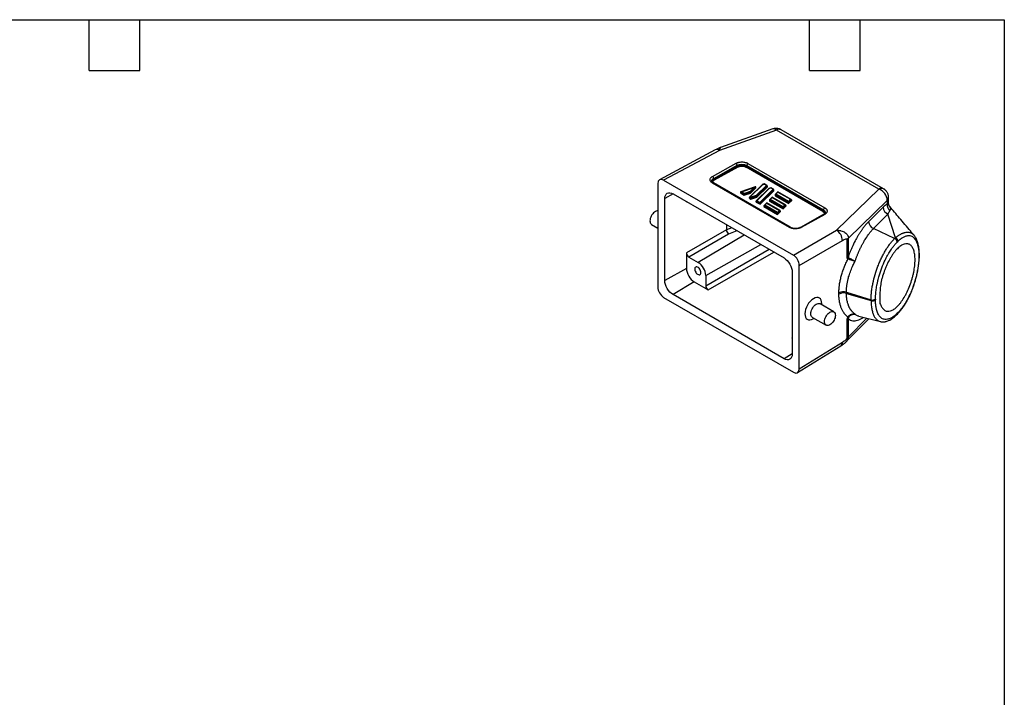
# Model space of a CAD drawing. Header units: millimetres. Extents: x 13 to 546, y 13 to 419.
# Tile 4 of 4: x 251 to 546, y 216 to 419. Entities that reach past the tile are written whole.
import ezdxf

# ---------------------------------------------------------------- set-up
doc = ezdxf.new("R2010")
doc.units = ezdxf.units.MM
doc.header["$LTSCALE"] = 2
doc.linetypes.add('SLD-Solid', pattern=[0])
doc.layers.add('TEXT', color=140, linetype='SLD-Solid', lineweight=25)

msp = doc.modelspace()

# ---------------------------------------------------------------- linework, layer by layer
for p, q in [((477.768868, 385.970307), (460.684886, 379.914304)), ((476.729506, 386.327284), (460.986498, 380.746635)), ((508.463069, 368.250922), (477.768868, 385.970307)), ((509.925925, 368.378447), (479.231724, 386.097832)), ((459.470137, 380.057357), (442.760274, 371.072972)), ((460.684886, 379.914304), (443.988012, 370.936902)), ((458.64875, 372.115873), (465.702944, 376.043547)), ((458.996079, 371.507157), (466.050273, 375.434831)), ((459.004899, 371.21541), (466.050273, 375.138173)), ((466.189205, 374.894687), (459.143831, 370.971923)), ((466.050273, 375.138173), (466.050273, 375.434831)), ((491.755322, 361.578902), (468.734402, 374.868596)), ((468.87827, 375.398594), (491.907703, 362.103985)), ((468.87827, 375.398594), (468.87827, 375.112082)), ((468.87827, 375.112082), (491.89919, 361.822388)), ((469.237939, 376.00731), (492.267373, 362.712701)), ((442.220514, 369.916216), (442.220514, 338.887043)), ((443.988012, 370.936902), (482.879423, 348.485368)), ((458.412851, 370.699428), (458.409479, 370.719023)), ((481.683557, 356.812468), (458.647673, 370.110801)), ((481.927367, 356.833722), (458.891482, 370.132055)), ((458.996079, 371.507157), (459.004899, 371.21541)), ((471.445454, 368.939146), (467.106007, 367.492821)), ((473.491844, 369.613531), (469.770366, 365.892456)), ((469.974428, 365.976977), (473.611381, 369.613536)), ((471.646318, 368.928596), (470.046318, 367.328769)), ((471.646318, 368.633847), (471.646318, 368.928596)), ((474.786939, 369.403475), (471.764842, 366.381706)), ((475.036877, 369.259163), (471.911252, 366.133877)), ((471.911252, 365.885248), (475.036877, 368.924472)), ((474.146776, 369.839489), (473.518792, 369.630184)), ((473.611381, 369.613536), (474.125968, 369.785046)), ((474.786939, 369.403475), (474.125968, 369.785046)), ((474.963657, 369.369083), (474.149233, 369.839241)), ((475.036877, 369.259163), (475.036877, 368.924472)), ((446.844276, 366.83802), (444.342158, 365.443138)), ((446.800952, 366.863031), (480.070219, 347.657091)), ((466.986269, 367.375415), (468.15755, 366.699248)), ((466.986269, 367.375415), (466.986269, 367.154746)), ((466.986269, 367.154746), (468.15755, 366.47858)), ((467.311994, 367.513967), (471.099908, 368.776468)), ((468.190455, 367.006843), (467.311994, 367.513967)), ((470.046318, 367.328769), (468.15755, 366.699248)), ((468.15755, 366.47858), (470.046318, 367.078075)), ((468.15755, 366.699248), (468.15755, 366.47858)), ((469.899908, 367.576598), (468.190455, 367.006843)), ((471.099908, 368.776468), (469.899908, 367.576598)), ((470.185293, 365.855247), (469.974428, 365.976977)), ((470.046318, 367.078075), (471.646318, 368.633847)), ((470.046318, 367.328769), (470.046318, 367.078075)), ((471.911252, 366.133877), (470.152388, 365.547653)), ((471.764842, 366.381706), (470.185293, 365.855247)), ((475.486683, 368.461935), (471.765204, 364.74086)), ((471.911252, 366.133877), (471.911252, 365.885248)), ((471.969267, 364.825381), (475.60622, 368.46194)), ((476.781777, 368.251879), (472.847728, 364.318256)), ((477.031715, 368.107567), (472.89061, 363.966911)), ((472.89061, 363.746242), (477.031715, 367.772876)), ((476.141615, 368.687894), (475.513631, 368.478588)), ((475.60622, 368.46194), (476.120806, 368.63345)), ((476.781777, 368.251879), (476.120806, 368.63345)), ((476.958496, 368.217488), (476.144071, 368.687645)), ((477.031715, 367.772876), (477.031715, 368.107567)), ((477.374775, 366.603269), (481.437657, 364.257817)), ((477.374775, 366.603269), (477.374775, 366.291383)), ((477.374775, 366.291383), (481.437657, 363.945931)), ((478.210867, 367.491183), (477.420651, 366.701052)), ((478.245879, 367.406672), (477.624713, 366.785573)), ((481.394775, 364.609163), (477.624713, 366.785573)), ((482.192659, 365.19587), (478.215559, 367.491801)), ((478.245879, 367.406672), (482.015941, 365.230261)), ((495.816003, 355.953454), (508.463069, 368.250922)), ((444.342158, 340.910523), (444.342158, 365.443138)), ((450.817202, 364.544499), (450.817202, 364.415527)), ((450.817202, 364.415527), (450.932876, 364.477722)), ((469.724491, 365.794673), (470.152388, 365.547653)), ((469.724491, 365.574004), (469.724491, 365.794673)), ((469.724491, 365.574004), (470.152388, 365.326984)), ((470.152388, 365.326984), (471.911252, 365.885248)), ((470.152388, 365.547653), (470.152388, 365.326984)), ((471.719329, 364.643077), (472.89061, 363.966911)), ((471.719329, 364.422409), (471.719329, 364.643077)), ((471.719329, 364.422409), (472.89061, 363.746242)), ((472.847728, 364.318256), (471.969267, 364.825381)), ((472.89061, 363.966911), (472.89061, 363.746242)), ((474.061892, 363.290745), (478.124774, 360.945293)), ((474.061892, 363.290745), (474.061892, 363.070076)), ((474.061892, 363.070076), (478.124774, 360.724624)), ((474.897984, 364.178658), (474.107767, 363.388527)), ((474.932995, 364.094147), (474.311829, 363.473048)), ((478.081891, 361.296638), (474.311829, 363.473048)), ((478.879775, 361.883345), (474.902675, 364.179276)), ((474.932995, 364.094147), (478.703057, 361.917736)), ((475.718333, 364.947007), (479.781215, 362.601555)), ((475.718333, 364.947007), (475.718333, 364.68073)), ((475.718333, 364.68073), (479.781215, 362.335278)), ((476.554425, 365.834921), (475.764209, 365.04479)), ((476.589437, 365.750409), (475.968271, 365.129311)), ((479.738333, 362.9529), (475.968271, 365.129311)), ((480.536217, 363.539607), (476.559117, 365.835538)), ((476.589437, 365.750409), (480.359499, 363.573999)), ((480.359499, 363.573999), (479.738333, 362.9529)), ((480.609436, 363.429686), (479.781215, 362.601555)), ((479.781215, 362.335278), (480.609436, 363.140604)), ((480.609436, 363.429686), (480.609436, 363.140604)), ((482.015941, 365.230261), (481.394775, 364.609163)), ((482.265878, 365.085949), (481.437657, 364.257817)), ((481.437657, 363.945931), (482.265878, 364.751258)), ((481.437657, 364.257817), (481.437657, 363.945931)), ((482.265878, 365.085949), (482.265878, 364.751258)), ((499.379438, 353.591572), (511.024123, 364.914368)), ((511.024123, 364.914368), (511.024123, 363.821534)), ((511.426047, 363.953726), (511.426047, 365.7803)), ((478.703057, 361.917736), (478.081891, 361.296638)), ((478.952995, 361.773424), (478.124774, 360.945293)), ((478.124774, 360.724624), (478.952995, 361.529951)), ((478.124774, 360.945293), (478.124774, 360.724624)), ((478.952995, 361.773424), (478.952995, 361.529951)), ((479.781215, 362.601555), (479.781215, 362.335278)), ((492.018817, 360.732559), (484.96892, 356.802404)), ((492.268449, 360.707607), (485.218553, 356.777452)), ((491.89919, 361.822388), (491.907703, 362.103985)), ((492.493857, 361.301082), (492.490326, 361.281593)), ((509.749486, 362.842859), (505.414623, 358.508466)), ((511.222938, 360.808833), (506.888075, 356.47444)), ((513.444337, 353.714209), (511.222938, 360.808833)), ((440.356735, 357.721037), (442.220514, 356.618375)), ((462.799439, 357.6273), (462.799439, 356.07479)), ((462.799439, 356.07479), (450.817202, 349.157553)), ((463.435463, 354.809258), (451.524201, 347.932994)), ((468.175994, 354.523482), (454.382751, 346.282789)), ((462.799464, 356.072019), (462.799439, 356.07479)), ((464.411334, 356.696773), (462.799464, 356.072019)), ((465.975535, 355.79378), (463.435463, 354.809258)), ((482.879423, 348.485368), (495.816003, 355.953454)), ((513.208133, 353.477955), (506.888075, 356.47444)), ((456.615154, 342.416152), (473.165903, 351.642868)), ((484.646921, 345.423972), (497.583501, 352.892058)), ((499.012724, 347.921976), (499.012724, 353.310638)), ((499.379438, 348.202911), (499.379438, 353.591572)), ((513.444337, 353.714209), (513.208133, 353.477955)), ((514.219902, 352.643733), (513.983695, 352.407477)), ((450.817202, 349.157553), (450.817202, 344.520232)), ((456.615154, 339.278513), (475.599482, 350.237993)), ((457.322153, 338.053954), (477.013593, 349.421644)), ((451.524201, 347.932994), (454.382751, 346.282789)), ((484.646921, 314.3948), (484.646921, 345.423972)), ((450.817202, 344.520232), (444.342158, 340.910523)), ((456.615154, 342.416152), (456.615154, 339.278513)), ((482.525277, 343.404805), (482.525277, 318.863563)), ((453.164913, 340.453878), (446.800952, 336.651767)), ((453.164913, 340.453878), (457.322153, 338.053954)), ((480.070219, 317.445828), (446.800952, 336.651767)), ((496.52497, 336.816091), (496.52497, 337.204051)), ((498.769038, 337.415032), (506.167082, 335.106649)), ((498.769038, 337.415032), (498.769038, 337.027072)), ((498.769038, 337.027072), (506.167082, 334.888979)), ((443.988012, 335.825647), (482.879423, 313.374113)), ((494.995982, 331.488427), (490.920224, 333.899755)), ((491.399791, 333.61603), (491.399791, 333.946244)), ((506.167082, 334.888979), (506.167082, 335.106649)), ((507.494919, 335.330129), (507.494919, 335.112459)), ((513.824773, 330.596608), (514.060978, 330.832852)), ((513.983695, 331.015075), (514.219902, 331.25132)), ((488.57046, 329.829403), (492.696828, 327.505744)), ((488.815919, 329.417363), (489.055981, 329.555994)), ((498.749229, 322.551348), (505.452684, 329.438651)), ((499.012724, 323.683857), (499.012724, 329.072518)), ((504.851665, 329.5871), (499.379438, 323.964792)), ((499.379438, 323.964792), (499.379438, 329.353453)), ((502.494048, 330.169419), (508.944855, 328.576102)), ((482.525277, 323.80588), (482.409731, 323.734437)), ((482.409731, 323.734437), (482.525277, 323.573398)), ((482.525277, 323.694035), (482.409731, 323.734437)), ((484.646921, 314.3948), (497.583501, 322.393661)), ((482.525277, 318.912588), (480.070219, 317.445828)), ((484.150786, 313.263227), (497.099909, 321.269844))]:
    msp.add_line(p, q)
at = {"flags": 128}
for points in [[(442.220514, 361.807173), (442.069501, 361.79362), (441.795744, 361.720288), (441.513407, 361.585823), (441.231071, 361.39431), (440.957313, 361.151567), (440.700452, 360.864971), (440.468292, 360.54323), (440.267888, 360.196119), (440.105328, 359.834185), (439.985552, 359.468426), (439.912198, 359.109955), (439.887497, 358.769664), (439.912198, 358.457892), (439.985552, 358.184113), (440.105328, 357.956644), (440.267888, 357.782399), (440.356735, 357.721037)], [(455.160568, 343.255867), (455.13579, 343.514971), (455.062791, 343.788714), (454.945507, 344.06234), (454.790261, 344.321097), (454.605421, 344.551036), (454.400954, 344.73976), (454.18788, 344.877095), (453.977689, 344.955638), (453.78171, 344.971154), (453.610509, 344.922806), (453.473317, 344.813202), (453.377527, 344.64825), (453.328306, 344.436842), (453.328306, 344.190376), (453.377527, 343.922139), (453.473317, 343.646591), (453.610509, 343.378588), (453.78171, 343.132576), (453.977689, 342.92182), (454.18788, 342.757681), (454.400954, 342.649007), (454.605421, 342.601657), (454.790261, 342.618185), (454.945507, 342.697698), (455.062791, 342.835911), (455.13579, 343.025372), (455.160568, 343.255867)], [(488.57046, 329.829403), (488.465153, 329.900488), (488.299015, 330.078569), (488.176602, 330.311045), (488.101634, 330.590851), (488.076389, 330.909486), (488.101634, 331.257268), (488.176602, 331.62363), (488.299015, 331.99744), (488.465153, 332.367341), (488.669969, 332.722093), (488.907239, 333.050916), (489.169755, 333.343821), (489.449538, 333.591907), (489.73809, 333.787636), (490.026641, 333.925061), (490.306425, 334.000007), (490.56894, 334.010196), (490.806211, 333.955319), (490.920224, 333.899755)], [(492.213399, 328.562564), (492.2381, 328.902855), (492.311453, 329.261326), (492.43123, 329.627085), (492.59379, 329.989019), (492.794194, 330.33613), (493.026354, 330.657871), (493.283215, 330.944467), (493.556973, 331.187209), (493.839309, 331.378723), (494.121645, 331.513188), (494.395403, 331.586519), (494.652264, 331.596489), (494.884424, 331.542794), (495.084829, 331.427065), (495.247389, 331.252819), (495.367165, 331.025351), (495.440518, 330.751572), (495.465219, 330.4398), (495.440518, 330.099508), (495.367165, 329.741037), (495.247389, 329.375278), (495.084829, 329.013345), (494.884424, 328.666234), (494.652264, 328.344493), (494.395403, 328.057897), (494.121645, 327.815154), (493.839309, 327.623641), (493.556973, 327.489176), (493.283215, 327.415844), (493.026354, 327.405875), (492.794194, 327.45957), (492.59379, 327.575299), (492.43123, 327.749544), (492.311453, 327.977013), (492.2381, 328.250792), (492.213399, 328.562564)]]:
    msp.add_lwpolyline(points, dxfattribs=at)
for centre, radius, start, end in [((476.959344, 385.3049), 1.047901, 39.41931541, 102.66978867), ((478.614656, 384.722226), 1.507668, 65.84000439, 124.1243512), ((459.956383, 378.957261), 1.202767, 52.72152873, 113.84557754), ((465.29186, 375.405535), 0.758979, 2.21210682, 57.20546827), ((466.353639, 375.149891), 0.303592, 182.21210682, 237.20546827), ((468.571472, 375.129112), 0.30727, 302.02227627, 356.82288123), ((469.645263, 375.35602), 0.768174, 122.02227627, 176.82288123), ((458.237666, 371.477861), 0.758979, 2.21210682, 57.20546827), ((458.788314, 369.906505), 0.248025, 65.42019324, 124.54416235), ((459.308265, 371.227128), 0.303592, 182.21210682, 237.20546827), ((509.305307, 367.043265), 1.472344, 65.05859055, 124.89250426), ((507.268696, 364.682975), 3.762549, 3.52587122, 71.49199579), ((513.176922, 363.521022), 2.173672, 172.05335167, 231.24663261), ((510.217885, 365.814821), 1.20865, 311.84030147, 358.37161908), ((491.592392, 361.839418), 0.30727, 302.02227627, 356.82288122), ((492.674696, 362.061411), 0.768174, 122.02227627, 176.82288123), ((492.121653, 360.500181), 0.254116, 54.71284573, 113.87125907), ((512.147826, 363.029522), 2.405593, 184.45036485, 247.3889106), ((507.812963, 358.695129), 2.405593, 184.45036485, 247.3889106), ((481.822981, 356.621474), 0.236469, 63.60055231, 126.12919306), ((485.073101, 356.583176), 0.242692, 53.17839307, 115.53144369), ((493.86951, 352.788715), 3.715429, 1.59386567, 58.40613448), ((498.058251, 354.936354), 1.885198, 300.41757255, 314.49291582), ((512.721518, 352.309213), 1.265999, 4.45174067, 67.39524219), ((512.957723, 352.545467), 1.265999, 4.45174067, 67.39524219), ((451.802921, 342.215566), 4.816412, 2.38685613, 57.61314402), ((498.058251, 349.547693), 1.885198, 300.41757255, 314.49291582), ((496.518065, 348.72109), 3.039971, 333.0054131, 340.61528496), ((497.903407, 334.582345), 2.961998, 73.00756317, 117.73444668), ((497.903407, 334.194385), 2.961998, 73.00756317, 117.73444668), ((506.621318, 336.464248), 1.431575, 251.50039664, 307.60674221), ((506.621318, 336.246578), 1.431575, 251.50039664, 307.60674221), ((513.410816, 330.993205), 0.573299, 316.31685623, 2.18640379), ((513.646975, 331.229457), 0.573344, 316.34836302, 2.18533661), ((498.058251, 330.698235), 1.885198, 300.41757255, 314.49291582), ((496.407447, 326.21381), 4.64814, 50.1528465, 52.65870643), ((496.357217, 322.25539), 1.234055, 307.00113233, 6.43330159), ((498.058251, 325.309574), 1.885198, 300.41757255, 314.49291582)]:
    msp.add_arc(centre, radius, start, end)
for centre, major_axis, ratio, start_param, end_param in [((443.98855, 368.894928), (-1.250279, 2.165782), 0.5772057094, 5.4980206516, 7.0685123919), ((471.099908, 368.61316), (0.541416, 0.334581), 0.2202874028, 6.1478850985, 7.7186814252), ((473.611381, 369.450227), (-0.107041, 0.173213), 0.5766919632, 5.4632455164, 6.4184855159), ((474.125968, 369.621738), (0.022065, 0.217903), 0.1120238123, 6.2328466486, 7.0181635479), ((474.786939, 369.240167), (0.249036, 0.032785), 0.6469224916, 6.1982237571, 7.7690200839), ((467.311994, 367.350659), (0.325313, -0.032941), 0.497538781, 1.6211349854, 3.1919313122), ((468.190455, 366.843534), (0.022065, 0.217903), 0.1120238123, 0.7349782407, 2.3057745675), ((469.974428, 365.813668), (0.249036, 0.032785), 0.6469224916, 1.4858347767, 3.0566311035), ((469.899908, 367.41329), (-0.107041, 0.173213), 0.5766919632, 3.8924491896, 5.4632455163), ((471.764842, 366.218398), (-0.107041, 0.173213), 0.5766919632, 3.8924491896, 5.4632455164), ((475.60622, 368.298632), (-0.107041, 0.173213), 0.5766919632, 5.4632455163, 6.4184855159), ((476.120806, 368.470142), (0.022065, 0.217903), 0.1120238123, 6.2328466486, 7.0181635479), ((476.781777, 368.088571), (0.249036, 0.032785), 0.6469224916, 6.1982237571, 7.7690200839), ((477.624713, 366.622265), (0.249036, 0.032785), 0.6469224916, 1.4858347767, 3.0566311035), ((478.245879, 367.243363), (-0.032784, 0.249027), 0.1110028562, 5.4129068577, 6.3681468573), ((451.524416, 364.007012), (-0.500112, 0.866313), 0.5772057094, 0.6267344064, 0.7853270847), ((470.185293, 365.691939), (0.022065, 0.217903), 0.1120238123, 0.7349782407, 2.3057745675), ((471.969267, 364.662073), (0.249036, 0.032785), 0.6469224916, 1.4858347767, 3.0566311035), ((472.847728, 364.154948), (-0.032784, 0.249027), 0.1110028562, 3.8421105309, 5.4129068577), ((474.311829, 363.30974), (0.249036, 0.032785), 0.6469224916, 1.4858347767, 3.0566311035), ((474.932995, 363.930839), (-0.032784, 0.249027), 0.1110028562, 5.4129068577, 6.3681468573), ((475.968271, 364.966003), (0.249036, 0.032785), 0.6469224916, 1.4858347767, 3.0566311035), ((476.589437, 365.587101), (-0.032784, 0.249027), 0.1110028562, 5.4129068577, 6.3681468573), ((480.359499, 363.410691), (0.249036, 0.032785), 0.6469224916, 6.1982237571, 7.7690200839), ((481.394775, 364.445855), (-0.032784, 0.249027), 0.1110028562, 3.8421105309, 5.4129068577), ((482.015941, 365.066953), (0.249036, 0.032785), 0.6469224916, 6.1982237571, 7.7690200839), ((478.081891, 361.13333), (-0.032784, 0.249027), 0.1110028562, 3.8421105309, 5.4129068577), ((478.703057, 361.754428), (0.249036, 0.032785), 0.6469224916, 6.1982237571, 7.7690200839), ((479.738333, 362.789592), (-0.032784, 0.249027), 0.1110028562, 3.8421105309, 5.4129068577), ((463.423122, 355.61855), (-0.43292, 0.903905), 0.4969111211, 0.8273006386, 2.394388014), ((451.524416, 348.749535), (-0.499959, 0.866049), 0.5775574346, 0.7856317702, 2.3561235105), ((482.878885, 346.444016), (-1.249898, 2.165122), 0.5775574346, 3.9272244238, 5.4977161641), ((443.98855, 337.866999), (-1.249898, 2.165122), 0.5775574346, 0.7856317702, 2.3561235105), ((457.322369, 338.870495), (-0.499959, 0.866049), 0.5775574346, 0.7856317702, 2.3561235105), ((488.859841, 332.427865), (1.780938, 3.192708), 0.5672198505, 5.4894270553, 10.1845225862), ((482.878885, 315.416087), (-1.250279, 2.165782), 0.5772057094, 2.356427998, 3.9269197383)]:
    msp.add_ellipse(centre, major_axis=major_axis, ratio=ratio, start_param=start_param, end_param=end_param)
for points, knots in [([(479.227973, 386.091462), (479.179315, 386.12168), (479.008024, 386.228056), (478.682077, 386.353827), (478.259511, 386.464283), (477.819238, 386.509668), (477.372725, 386.487549), (477.005884, 386.423129), (476.798361, 386.345647), (476.732617, 386.321101)], [0, 0, 0, 0, 0.0662997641, 0.2333951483, 0.4017432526, 0.5716236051, 0.7436022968, 0.9187721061, 1, 1, 1, 1]), ([(460.992372, 380.748253), (460.909039, 380.715373), (460.740771, 380.648981), (460.380813, 380.490537), (459.947068, 380.301004), (459.632178, 380.140105), (459.468332, 380.056384)], [0, 0, 0, 0, 0.2346167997, 0.4737429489, 0.7261731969, 1, 1, 1, 1]), ([(460.986543, 380.7465), (460.974518, 380.739259), (460.949426, 380.724149), (460.907741, 380.657206), (460.864518, 380.559578), (460.818907, 380.43059), (460.777163, 380.289689), (460.731598, 380.118398), (460.702101, 379.989519), (460.684886, 379.914304)], [0, 0, 0, 0, 0.1359315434, 0.2836570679, 0.4419686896, 0.575752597, 0.7270963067, 0.8407300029, 1, 1, 1, 1]), ([(465.702944, 376.043547), (465.740853, 376.063909), (465.816377, 376.104475), (465.937709, 376.159869), (466.064183, 376.210825), (466.196403, 376.256987), (466.334221, 376.298445), (466.583006, 376.362189), (466.959797, 376.426685), (467.470271, 376.450186), (467.980923, 376.416211), (468.407793, 376.334535), (468.74602, 376.233399), (469.007918, 376.131226), (469.161051, 376.048731), (469.237939, 376.00731)], [0, 0, 0, 0, 0.0402783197, 0.0802453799, 0.1200596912, 0.1598815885, 0.1998713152, 0.2401871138, 0.3700401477, 0.5000334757, 0.6298942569, 0.7598953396, 0.8401139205, 0.919721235, 1, 1, 1, 1]), ([(466.189205, 374.894687), (466.217471, 374.909835), (466.276159, 374.941287), (466.374646, 374.985577), (466.485663, 375.028724), (466.610384, 375.069205), (466.827895, 375.126767), (467.114532, 375.172188), (467.461628, 375.185721), (467.808902, 375.165073), (468.126812, 375.108304), (468.394497, 375.026573), (468.581247, 374.951582), (468.685323, 374.895189), (468.734402, 374.868596)], [0, 0, 0, 0, 0.0416758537, 0.0865287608, 0.1345511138, 0.1857620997, 0.2402041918, 0.3911409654, 0.5000277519, 0.6087238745, 0.7598659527, 0.8485851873, 0.9285985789, 1, 1, 1, 1]), ([(458.647673, 370.110801), (458.611079, 370.132671), (458.538175, 370.176243), (458.438297, 370.24607), (458.346157, 370.318737), (458.262374, 370.394577), (458.186787, 370.473511), (458.069915, 370.6158), (457.949436, 370.830738), (457.898903, 371.1208), (457.949764, 371.409941), (458.086264, 371.650686), (458.258662, 371.840789), (458.434249, 371.987571), (458.577048, 372.072985), (458.64875, 372.115873)], [0, 0, 0, 0, 0.0402792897, 0.0802458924, 0.1200584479, 0.1598774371, 0.1998632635, 0.2401743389, 0.370008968, 0.4999848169, 0.6298361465, 0.7598416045, 0.8400713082, 0.919696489, 1, 1, 1, 1]), ([(458.891543, 370.13202), (458.815387, 370.180575), (458.666681, 370.275386), (458.474969, 370.464904), (458.440392, 370.609454), (458.417654, 370.704509)], [0, 0, 0, 0, 0.2643986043, 0.5162733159, 1, 1, 1, 1]), ([(458.628696, 370.325529), (458.634217, 370.371217), (458.648109, 370.486188), (458.78317, 370.719815), (459.002081, 370.872838), (459.143831, 370.971923)], [0, 0, 0, 0, 0.1886049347, 0.4746043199, 1, 1, 1, 1]), ([(444.342158, 365.443138), (444.342158, 366.185844), (444.61196, 366.767866), (445.51757, 367.291457), (446.152062, 367.237627), (446.800952, 366.863031)], [0, 0, 0, 0, 0.5, 0.5, 1, 1, 1, 1]), ([(511.424453, 365.779926), (511.424976, 365.789699), (511.432207, 365.924713), (511.403009, 366.190966), (511.328934, 366.574846), (511.195657, 366.956667), (511.009159, 367.324655), (510.769904, 367.669213), (510.480364, 367.978136), (510.196219, 368.217018), (509.99762, 368.329371), (509.922929, 368.371626)], [0, 0, 0, 0, 0.0093521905, 0.1292094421, 0.2541632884, 0.3828251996, 0.5141607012, 0.6474414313, 0.7821819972, 0.9180804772, 1, 1, 1, 1]), ([(511.024123, 363.821534), (511.072236, 363.829926), (511.16689, 363.846436), (511.27841, 363.86749), (511.358751, 363.888581), (511.402659, 363.91115), (511.423512, 363.931176), (511.423806, 363.946439), (511.423945, 363.953697)], [0, 0, 0, 0, 0.18959926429, 0.3730027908, 0.59245736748, 0.76600133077, 0.88872848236, 1, 1, 1, 1]), ([(511.617884, 363.263215), (511.61608, 363.265067), (511.61154, 363.269724), (511.544935, 363.379164), (511.453073, 363.605548), (511.435721, 363.833612), (511.426254, 363.958031)], [0, 0, 0, 0, 0.15358171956, 0.38630932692, 0.66520266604, 1, 1, 1, 1]), ([(519.058393, 354.454914), (518.570959, 355.031709), (517.526835, 356.267254), (515.938427, 358.146458), (514.342481, 360.036024), (512.896382, 361.748955), (511.984716, 362.828642), (511.571526, 363.317984)], [0, 0, 0, 0, 0.1980829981, 0.4243106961, 0.636891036, 0.8354299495, 1, 1, 1, 1]), ([(511.81627, 361.825888), (511.879223, 361.910126), (511.997115, 362.067879), (512.056808, 362.287874), (512.053833, 362.500673), (512.007043, 362.658513), (511.959362, 362.763957), (511.941306, 362.800483), (511.925461, 362.830534), (511.86, 362.948132), (511.77679, 363.078472), (511.641751, 363.230379), (511.61734, 363.25784)], [0, 0, 0, 0, 0.1998949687, 0.3743462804, 0.5192959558, 0.6779757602, 0.7065028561, 0.7305493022, 0.7501117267, 0.7651870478, 0.9575519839, 1, 1, 1, 1]), ([(491.755322, 361.578902), (491.897102, 361.47696), (492.115964, 361.319598), (492.252117, 361.079874), (492.266142, 360.961157), (492.271974, 360.911792)], [0, 0, 0, 0, 0.5179624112, 0.799557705, 1, 1, 1, 1]), ([(492.453108, 361.204284), (492.431204, 361.263903), (492.380333, 361.402369), (492.204255, 361.618502), (492.005422, 361.751389), (491.89919, 361.822388)], [0, 0, 0, 0, 0.2604376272, 0.6048682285, 1, 1, 1, 1]), ([(492.485589, 361.282906), (492.462748, 361.190175), (492.428018, 361.049179), (492.239612, 360.868696), (492.093541, 360.778635), (492.018752, 360.732523)], [0, 0, 0, 0, 0.4838961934, 0.7357515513, 1, 1, 1, 1]), ([(492.267373, 362.712701), (492.303968, 362.69083), (492.376875, 362.647257), (492.476765, 362.57743), (492.568926, 362.504764), (492.652738, 362.428923), (492.728362, 362.34999), (492.845314, 362.2077), (492.965946, 361.99277), (493.016763, 361.702713), (492.966252, 361.413575), (492.830099, 361.172818), (492.658009, 360.982704), (492.48269, 360.835919), (492.340062, 360.750497), (492.268449, 360.707607)], [0, 0, 0, 0, 0.0402844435, 0.0802574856, 0.120077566, 0.1599049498, 0.1998998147, 0.2402203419, 0.3700847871, 0.5000820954, 0.6299389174, 0.7599285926, 0.8401373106, 0.91973336, 1, 1, 1, 1]), ([(505.414623, 358.508466), (505.348416, 358.441494), (505.215978, 358.307526), (505.017406, 358.096532), (504.819003, 357.878353), (504.620891, 357.652423), (504.42319, 357.419104), (504.226021, 357.178509), (504.029506, 356.93082), (503.833765, 356.676197), (503.638918, 356.41481), (503.445088, 356.146823), (503.252395, 355.872404), (503.060959, 355.591719), (502.870902, 355.304935), (502.682343, 355.01222), (502.495408, 354.713731), (502.310201, 354.409675), (502.017836, 353.915848), (501.449928, 352.909577), (500.828834, 351.67582), (500.278108, 350.455868), (499.937569, 349.650059), (499.640802, 348.906662), (499.463437, 348.429087), (499.379438, 348.202911)], [0, 0, 0, 0, 0.0293773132, 0.0587654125, 0.0881639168, 0.1175721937, 0.1469893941, 0.176414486, 0.2058462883, 0.2352835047, 0.264724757, 0.294168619, 0.3236136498, 0.3530584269, 0.3825015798, 0.4119418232, 0.4413779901, 0.4708090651, 0.500234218, 0.5821777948, 0.7493893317, 0.8210212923, 0.8866661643, 0.9463260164, 1, 1, 1, 1]), ([(485.218553, 356.777452), (485.180644, 356.757065), (485.105123, 356.716448), (484.983791, 356.660978), (484.857317, 356.609946), (484.725098, 356.56371), (484.58728, 356.522178), (484.33851, 356.458311), (483.961742, 356.393643), (483.451258, 356.369943), (482.94059, 356.403757), (482.513703, 356.485335), (482.175473, 356.586415), (481.913571, 356.68856), (481.760444, 356.771049), (481.683557, 356.812468)], [0, 0, 0, 0, 0.0402976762, 0.0802822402, 0.1201121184, 0.1599475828, 0.1999488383, 0.2402741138, 0.3701430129, 0.5001308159, 0.6299702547, 0.7599414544, 0.8401415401, 0.9197328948, 1, 1, 1, 1]), ([(484.968855, 356.802367), (484.876368, 356.756264), (484.689845, 356.663284), (484.345567, 356.561479), (483.963794, 356.49299), (483.550699, 356.464869), (483.120903, 356.480455), (482.691631, 356.544767), (482.274521, 356.658253), (482.044976, 356.774274), (481.927425, 356.833688)], [0, 0, 0, 0, 0.1136597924, 0.2292228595, 0.3476527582, 0.469513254, 0.5950831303, 0.7246512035, 0.858993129, 1, 1, 1, 1]), ([(495.816003, 355.953454), (495.888614, 355.954539), (496.029086, 355.956638), (496.232029, 355.949062), (496.419825, 355.935474), (496.592336, 355.916742), (496.749573, 355.894482), (496.891645, 355.869927), (497.018755, 355.844229), (497.333771, 355.771581), (497.796783, 355.617277), (498.36583, 355.312963), (498.819604, 354.941029), (499.099004, 354.576346), (499.248479, 354.2755), (499.325111, 354.050658), (499.372293, 353.82229), (499.377064, 353.668217), (499.379438, 353.591572)], [0, 0, 0, 0, 0.0421281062, 0.0815016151, 0.1181206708, 0.1519854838, 0.1830963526, 0.2114536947, 0.2370580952, 0.2599103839, 0.4036610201, 0.5292773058, 0.659816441, 0.7801939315, 0.8363720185, 0.8916008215, 0.9460756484, 1, 1, 1, 1]), ([(501.37233, 346.643583), (501.415223, 346.769386), (501.500991, 347.020942), (501.634743, 347.395887), (501.772054, 347.768662), (501.913193, 348.138877), (502.057951, 348.506327), (502.206247, 348.870756), (502.357966, 349.231924), (502.513003, 349.589585), (502.671248, 349.943496), (502.832596, 350.293412), (502.996936, 350.639088), (503.164163, 350.980281), (503.334167, 351.316746), (503.506844, 351.648238), (503.682073, 351.974517), (503.963729, 352.482937), (504.506107, 353.407923), (505.168233, 354.403641), (505.80683, 355.247759), (506.230023, 355.760803), (506.582854, 356.158477), (506.794394, 356.377462), (506.888075, 356.47444)], [0, 0, 0, 0, 0.0314165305, 0.0628205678, 0.0942141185, 0.125598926, 0.1569765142, 0.1883482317, 0.219715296, 0.2510788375, 0.282439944, 0.3137997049, 0.3451592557, 0.3765198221, 0.4078827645, 0.4392496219, 0.4706221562, 0.5020023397, 0.5884497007, 0.7515439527, 0.831024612, 0.898917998, 0.955235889, 1, 1, 1, 1]), ([(513.444337, 353.714209), (513.684836, 353.903241), (514.176353, 354.289573), (514.752553, 354.646457), (515.185827, 354.875981), (515.477292, 355.012219), (515.767093, 355.129322), (516.054362, 355.226067), (516.46476, 355.335151), (516.960569, 355.403559), (517.496399, 355.375123), (517.937323, 355.26486), (518.290666, 355.105558), (518.561957, 354.931176), (518.791372, 354.739578), (518.950267, 354.588495), (519.036387, 354.476799), (519.055274, 354.452303)], [0, 0, 0, 0, 0.1032648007, 0.2110466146, 0.2553850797, 0.3003841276, 0.3460197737, 0.3922654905, 0.439092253, 0.5491050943, 0.6488647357, 0.7373258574, 0.8137435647, 0.8776194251, 0.9253979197, 0.98363956, 1, 1, 1, 1]), ([(514.219902, 352.643733), (514.271613, 352.694807), (514.377911, 352.799797), (514.541557, 352.952364), (514.713557, 353.10539), (514.893708, 353.256876), (515.081756, 353.405595), (515.277406, 353.549999), (515.667019, 353.815817), (516.139818, 354.073503), (516.710216, 354.278466), (517.229474, 354.38063), (517.814535, 354.370629), (518.319485, 354.209516), (518.913242, 353.83748), (519.511227, 353.137618), (519.948183, 352.12553), (520.227, 351.1119), (520.385003, 350.270098), (520.481866, 349.358563), (520.519448, 348.709453), (520.527893, 348.372578), (520.530727, 348.259524)], [0, 0, 0, 0, 0.0153898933, 0.0316362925, 0.0487378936, 0.066693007, 0.085499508, 0.1051548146, 0.1256559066, 0.2036264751, 0.2507521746, 0.307881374, 0.3756041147, 0.4554961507, 0.5004192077, 0.624849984, 0.749337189, 0.7930627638, 0.8744612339, 0.9370330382, 0.9788684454, 1, 1, 1, 1]), ([(520.662088, 348.549788), (520.653552, 348.843424), (520.636891, 349.416517), (520.565129, 350.163423), (520.481881, 350.771487), (520.401361, 351.223708), (520.328753, 351.569371), (520.261659, 351.851338), (520.192153, 352.113659), (520.103659, 352.414971), (519.989575, 352.755818), (519.836282, 353.149076), (519.642515, 353.567232), (519.397456, 354.008763), (519.19574, 354.272977), (519.091849, 354.409057)], [0, 0, 0, 0, 0.1196589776, 0.2335395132, 0.3259537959, 0.396750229, 0.4483201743, 0.4943125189, 0.5367862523, 0.5809708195, 0.6486306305, 0.7164621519, 0.7990499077, 0.8965029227, 1, 1, 1, 1]), ([(497.583501, 352.892058), (497.959325, 353.109015), (498.33009, 353.279308), (498.85892, 353.434188), (499.012724, 353.417477), (499.012724, 353.310638)], [0, 0, 0, 0, 0.5, 0.5, 1, 1, 1, 1]), ([(506.167082, 335.106649), (506.167648, 335.206129), (506.168759, 335.401311), (506.176229, 335.693777), (506.187259, 335.977673), (506.201681, 336.252281), (506.218818, 336.516455), (506.238138, 336.769248), (506.259094, 337.009753), (506.28117, 337.237159), (506.342182, 337.810928), (506.466537, 338.721344), (506.786725, 340.468816), (507.334422, 342.647194), (508.072119, 344.824857), (508.744173, 346.475941), (509.301532, 347.697322), (509.891006, 348.854561), (510.404059, 349.758325), (510.825018, 350.441002), (511.147738, 350.935818), (511.478648, 351.414699), (511.816436, 351.874969), (512.159706, 352.314286), (512.507026, 352.72959), (512.856921, 353.121332), (513.091039, 353.359058), (513.208133, 353.477955)], [0, 0, 0, 0, 0.0165992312, 0.0325680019, 0.0478787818, 0.0625058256, 0.0764251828, 0.0896146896, 0.1020539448, 0.1137242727, 0.124608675, 0.1897511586, 0.2497564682, 0.3794415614, 0.4994247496, 0.5624733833, 0.6252971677, 0.6875819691, 0.749029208, 0.779494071, 0.8103337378, 0.841492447, 0.8729123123, 0.9045338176, 0.9362963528, 0.9681387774, 1, 1, 1, 1]), ([(507.494919, 335.330129), (507.495412, 335.427119), (507.496437, 335.628945), (507.505168, 335.950328), (507.520597, 336.301194), (507.544598, 336.682897), (507.578409, 337.096014), (507.65453, 337.846352), (507.785786, 338.779758), (507.993826, 339.894104), (508.241197, 341.014274), (508.669252, 342.634971), (509.368865, 344.733946), (510.240213, 346.764892), (510.973237, 348.192304), (511.480105, 349.077087), (512.017327, 349.950892), (512.52296, 350.68275), (513.007839, 351.310905), (513.316571, 351.685952), (513.644004, 352.058779), (513.868614, 352.289344), (513.983697, 352.407479)], [0, 0, 0, 0, 0.0174230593, 0.0362555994, 0.0564981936, 0.0781513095, 0.1012152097, 0.1256898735, 0.2019225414, 0.2507041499, 0.3003162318, 0.3754061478, 0.4998072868, 0.6242674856, 0.7046290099, 0.7491051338, 0.788465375, 0.8742544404, 0.9031483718, 0.9337630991, 0.9660619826, 1, 1, 1, 1]), ([(518.945331, 343.369995), (518.87845, 343.038889), (518.803204, 342.702913), (518.639236, 342.035549), (518.550335, 341.703007), (518.263058, 340.708767), (518.044385, 340.050414), (517.547417, 338.743528), (517.277256, 338.116554), (516.844105, 337.216049), (516.694931, 336.92237), (516.386948, 336.348068), (516.227415, 336.066346), (515.743654, 335.25757), (515.412089, 334.761764), (514.901015, 334.083786), (514.727712, 333.868116), (514.379049, 333.463578), (514.20531, 333.276487), (513.685858, 332.760491), (513.341887, 332.476189), (512.829322, 332.136687), (512.658852, 332.038245), (512.326712, 331.874757), (512.164045, 331.808988), (511.686015, 331.658469), (511.380488, 331.619885), (510.79756, 331.674722), (510.530014, 331.767452), (510.044467, 332.083473), (509.824853, 332.305838), (509.421236, 332.833975), (509.239, 333.137102), (508.989432, 333.639262), (508.910124, 333.814666), (508.817541, 334.045343), (508.799353, 334.092075), (508.772799, 334.163429), (508.76403, 334.187359), (508.75346, 334.217934), (508.754479, 334.228177), (508.754512, 334.246016), (508.754578, 334.27279), (508.754677, 334.299596), (508.755367, 334.460533), (508.75661, 334.604205), (508.764836, 335.324463), (508.777771, 335.906989), (508.819857, 337.085729), (508.848247, 337.681431), (508.942107, 338.904787), (509.00974, 339.530639), (509.18392, 340.49925), (509.254008, 340.827573), (509.419335, 341.49562), (509.514198, 341.833561), (509.819246, 342.829383), (510.051758, 343.48174), (510.419822, 344.452646), (510.549722, 344.775399), (510.819492, 345.405898), (510.958961, 345.713425), (511.390444, 346.613974), (511.695378, 347.18523), (512.178995, 347.997945), (512.343432, 348.259315), (512.674662, 348.756992), (512.842061, 348.994325), (513.180446, 349.445866), (513.351431, 349.660075), (513.69714, 350.064379), (513.872775, 350.255285), (514.394388, 350.778121), (514.737568, 351.064177), (515.415427, 351.519784), (515.752864, 351.689398), (516.393072, 351.898064), (516.698607, 351.939905), (517.134263, 351.905538), (517.275905, 351.877448), (517.545057, 351.788896), (517.673385, 351.728458), (518.039461, 351.498233), (518.25901, 351.279295), (518.646076, 350.715396), (518.808378, 350.378677), (519.007467, 349.795801), (519.066364, 349.588415), (519.168772, 349.146664), (519.212097, 348.912469), (519.315872, 348.183942), (519.351614, 347.659389), (519.352444, 346.811207), (519.343726, 346.516548), (519.308768, 345.914445), (519.282703, 345.608169), (519.179979, 344.674421), (519.079093, 344.032209), (518.945331, 343.369995)], [0, 0, 0, 0, 0.015625, 0.015625, 0.03125, 0.03125, 0.0625, 0.0625, 0.09375, 0.09375, 0.109375, 0.109375, 0.125, 0.125, 0.15625, 0.15625, 0.171875, 0.171875, 0.1875, 0.1875, 0.21875, 0.21875, 0.234375, 0.234375, 0.25, 0.25, 0.28125, 0.28125, 0.3125, 0.3125, 0.34375, 0.34375, 0.375, 0.375, 0.390625, 0.390625, 0.39453125, 0.39453125, 0.396484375, 0.396484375, 0.3969726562, 0.3969726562, 0.3974609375, 0.3984375, 0.3984375, 0.40625, 0.40625, 0.4375, 0.4375, 0.46875, 0.46875, 0.5, 0.5, 0.515625, 0.515625, 0.53125, 0.53125, 0.5625, 0.5625, 0.578125, 0.578125, 0.59375, 0.59375, 0.625, 0.625, 0.640625, 0.640625, 0.65625, 0.65625, 0.671875, 0.671875, 0.6875, 0.6875, 0.71875, 0.71875, 0.75, 0.75, 0.78125, 0.78125, 0.796875, 0.796875, 0.8125, 0.8125, 0.84375, 0.84375, 0.875, 0.875, 0.890625, 0.890625, 0.90625, 0.90625, 0.9375, 0.9375, 0.953125, 0.953125, 0.96875, 0.96875, 1, 1, 1, 1]), ([(514.061827, 330.833703), (514.35046, 331.140213), (514.906568, 331.730765), (515.685251, 332.762237), (516.378232, 333.806895), (516.984537, 334.849859), (517.507247, 335.855331), (517.950865, 336.799402), (518.322564, 337.667109), (518.653444, 338.50731), (518.973729, 339.392702), (519.299295, 340.394477), (519.62357, 341.525154), (519.932646, 342.777839), (520.212149, 344.142234), (520.442805, 345.600096), (520.611038, 347.095839), (520.644116, 348.054917), (520.66059, 348.532561)], [0, 0, 0, 0, 0.0802049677, 0.1545306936, 0.2230134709, 0.2857739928, 0.3431855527, 0.3946405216, 0.4402158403, 0.4808846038, 0.5252019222, 0.5756220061, 0.6321238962, 0.6947588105, 0.7635563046, 0.8385079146, 0.9195730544, 1, 1, 1, 1]), ([(520.530727, 348.259524), (520.528206, 348.151392), (520.523162, 347.935049), (520.509304, 347.604673), (520.490848, 347.270163), (520.467351, 346.931349), (520.438942, 346.588604), (520.405597, 346.242157), (520.367335, 345.892274), (520.324162, 345.539213), (520.276087, 345.183232), (520.223118, 344.824591), (520.165268, 344.463549), (520.102533, 344.100359), (520.007705, 343.588004), (519.819507, 342.672082), (519.512589, 341.42375), (519.117372, 340.093731), (518.74882, 339.013994), (518.319447, 337.886161), (517.814546, 336.715046), (517.229482, 335.5347), (516.710233, 334.598168), (516.139809, 333.662079), (515.618962, 332.90408), (515.136115, 332.277375), (514.808686, 331.883653), (514.505853, 331.543725), (514.312285, 331.345789), (514.219902, 331.25132)], [0, 0, 0, 0, 0.0192504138, 0.0385148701, 0.0577907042, 0.0770752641, 0.0963659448, 0.1156602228, 0.1349556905, 0.1542500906, 0.1735413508, 0.1928276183, 0.2121072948, 0.2313790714, 0.2506419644, 0.2932118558, 0.3751925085, 0.4443838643, 0.4997499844, 0.5446612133, 0.6245253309, 0.6922230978, 0.7493375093, 0.7964473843, 0.874393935, 0.9097010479, 0.9424128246, 0.972515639, 1, 1, 1, 1]), ([(520.530727, 348.259524), (520.569046, 348.306751), (520.638771, 348.392685), (520.668266, 348.494648), (520.663287, 348.543472), (520.66264, 348.549818)], [0, 0, 0, 0, 0.5149159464, 0.9369482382, 1, 1, 1, 1]), ([(480.070219, 347.657092), (480.71228, 347.286438), (481.349242, 346.605698), (482.253498, 345.040041), (482.525277, 344.152802), (482.525277, 343.404805)], [0, 0, 0, 0, 0.5, 0.5, 1.0000000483, 1.0000000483, 1.0000000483, 1.0000000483]), ([(496.52497, 337.204051), (496.525669, 337.315553), (496.527066, 337.538402), (496.538394, 337.877815), (496.556484, 338.220587), (496.581997, 338.567112), (496.614755, 338.91728), (496.654808, 339.27113), (496.740884, 339.921364), (496.908134, 340.882364), (497.211971, 342.164669), (497.597019, 343.460783), (497.984077, 344.544865), (498.331381, 345.4104), (498.611347, 346.058501), (498.908134, 346.703198), (499.120503, 347.128362), (499.22683, 347.341228)], [0, 0, 0, 0, 0.03588471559, 0.07171942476, 0.10752791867, 0.1433340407, 0.17916163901, 0.2150345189, 0.25097639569, 0.37532734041, 0.49991889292, 0.62432468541, 0.74895508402, 0.81170821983, 0.8743855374, 0.93710892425, 1, 1, 1, 1]), ([(498.769038, 337.415032), (498.769556, 337.516863), (498.770592, 337.720396), (498.781287, 338.030521), (498.798601, 338.343651), (498.82313, 338.659964), (498.854639, 338.979159), (498.893113, 339.301061), (498.93848, 339.625466), (498.990682, 339.952174), (499.049657, 340.280985), (499.115346, 340.6117), (499.187687, 340.944118), (499.266617, 341.278041), (499.352089, 341.613264), (499.4829, 342.091998), (499.755798, 342.990071), (500.140874, 344.038503), (500.572744, 345.040338), (500.876923, 345.68628), (501.138656, 346.207303), (501.301498, 346.511335), (501.372331, 346.643583)], [0, 0, 0, 0, 0.0358568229, 0.0716686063, 0.1074419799, 0.1431830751, 0.1788975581, 0.2145906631, 0.2502672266, 0.2859317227, 0.3215882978, 0.3572408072, 0.3928928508, 0.4285478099, 0.4642088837, 0.4998791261, 0.5808651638, 0.7489415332, 0.8310222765, 0.9002696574, 0.9566192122, 1, 1, 1, 1]), ([(499.22683, 347.341228), (499.21295, 347.347932), (499.185064, 347.361403), (499.148721, 347.391959), (499.116428, 347.430047), (499.088573, 347.476404), (499.065033, 347.530788), (499.045831, 347.593241), (499.030922, 347.663721), (499.020379, 347.742274), (499.013863, 347.828701), (499.013111, 347.890308), (499.012724, 347.921976)], [0, 0, 0, 0, 0.0856023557, 0.1719955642, 0.2602264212, 0.3512783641, 0.4460470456, 0.5453275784, 0.6498121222, 0.7600948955, 0.8766814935, 1, 1, 1, 1]), ([(501.372331, 346.643583), (501.330988, 346.65463), (501.252468, 346.675613), (501.138584, 346.706956), (501.037275, 346.735148), (500.949787, 346.759696), (500.87722, 346.780185), (500.820265, 346.796345), (500.681927, 346.836271), (500.464991, 346.902021), (500.167725, 346.996311), (499.89061, 347.090032), (499.663002, 347.171194), (499.484822, 347.238118), (499.34516, 347.292505), (499.26647, 347.324906), (499.22683, 347.341228)], [0, 0, 0, 0, 0.05353924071, 0.10168491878, 0.14404228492, 0.18030065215, 0.21022424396, 0.23364105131, 0.25043154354, 0.38055290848, 0.50026348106, 0.62573030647, 0.75005550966, 0.83163199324, 0.91518346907, 1, 1, 1, 1]), ([(499.379438, 348.202911), (499.372166, 348.163078), (499.358628, 348.088916), (499.344893, 347.985223), (499.338059, 347.897227), (499.338375, 347.824544), (499.346147, 347.769401), (499.360614, 347.729161), (499.377713, 347.717529), (499.385696, 347.712097)], [0, 0, 0, 0, 0.2146856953, 0.3996969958, 0.5658659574, 0.7052160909, 0.8204559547, 0.9161716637, 1, 1, 1, 1]), ([(499.385696, 347.712097), (499.409071, 347.702387), (499.455656, 347.683034), (499.532832, 347.649401), (499.614238, 347.612885), (499.699637, 347.573476), (499.834097, 347.509796), (500.029087, 347.413281), (500.287714, 347.278522), (500.561164, 347.128207), (500.786675, 346.999106), (500.973112, 346.88867), (501.123899, 346.797732), (501.260428, 346.713869), (501.345127, 346.660669), (501.37233, 346.643583)], [0, 0, 0, 0, 0.0510092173, 0.1016596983, 0.1518041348, 0.2013017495, 0.2500206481, 0.3740406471, 0.4998004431, 0.6183964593, 0.7496233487, 0.8054445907, 0.8748233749, 0.9597967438, 1, 1, 1, 1]), ([(450.817202, 344.520233), (450.817202, 343.805488), (451.075489, 342.956466), (451.941104, 341.457772), (452.551421, 340.80804), (453.164913, 340.453878)], [0.49999997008, 0.49999997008, 0.49999997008, 0.49999997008, 0.74999997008, 0.74999997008, 1, 1, 1, 1]), ([(446.800952, 336.651767), (446.157784, 337.02306), (445.518886, 337.703446), (444.612737, 339.27232), (444.342158, 340.161209), (444.342158, 340.910523)], [0.49999998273, 0.49999998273, 0.49999998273, 0.49999998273, 0.75, 0.75, 1, 1, 1, 1]), ([(499.22683, 329.909251), (499.165658, 329.957647), (499.04343, 330.054348), (498.867164, 330.210174), (498.696364, 330.373678), (498.531516, 330.545644), (498.372491, 330.725859), (498.219323, 330.914387), (497.950765, 331.273151), (497.59708, 331.84103), (497.21206, 332.676624), (496.908146, 333.595769), (496.725181, 334.428628), (496.621562, 335.130879), (496.5661, 335.676753), (496.531384, 336.237228), (496.527109, 336.623023), (496.52497, 336.816091)], [0, 0, 0, 0, 0.0359558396, 0.0718438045, 0.1076864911, 0.1435065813, 0.1793268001, 0.2151698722, 0.2510584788, 0.3756425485, 0.5000948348, 0.6246400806, 0.7490374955, 0.8118684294, 0.8745539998, 0.9372219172, 1, 1, 1, 1]), ([(501.372331, 330.788243), (501.313448, 330.830609), (501.195775, 330.915275), (501.026102, 331.052665), (500.861702, 331.197371), (500.70311, 331.350021), (500.550258, 331.510285), (500.40324, 331.678086), (500.262106, 331.853282), (500.126919, 332.035747), (499.997739, 332.225351), (499.874624, 332.421964), (499.757636, 332.625459), (499.646833, 332.835706), (499.542277, 333.052577), (499.411066, 333.350853), (499.262896, 333.740161), (499.111233, 334.232261), (498.986368, 334.747921), (498.888608, 335.285982), (498.819146, 335.845803), (498.77583, 336.424846), (498.771303, 336.826186), (498.769038, 337.027072)], [0, 0, 0, 0, 0.0359914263, 0.0719263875, 0.1078096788, 0.1436457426, 0.1794387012, 0.2151923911, 0.2509103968, 0.2865960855, 0.3222526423, 0.3578831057, 0.3934904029, 0.4290773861, 0.4646468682, 0.5002016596, 0.5715216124, 0.6428175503, 0.7141156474, 0.7854455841, 0.8568417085, 0.9283441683, 1, 1, 1, 1]), ([(506.167082, 334.888979), (506.179437, 334.402627), (506.20415, 333.429759), (506.394131, 332.148232), (506.691426, 331.023579), (507.104319, 330.092117), (507.617091, 329.354131), (508.231852, 328.85509), (508.682127, 328.60308), (508.94122, 328.579741), (508.94556, 328.57935)], [0, 0, 0, 0, 0.14260885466, 0.28526544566, 0.4279590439, 0.57061394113, 0.71309908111, 0.85527444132, 0.99757599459, 1, 1, 1, 1]), ([(513.983697, 331.015077), (513.925472, 330.957619), (513.810391, 330.844054), (513.639976, 330.685709), (513.473974, 330.538189), (513.312532, 330.401728), (513.155777, 330.275675), (513.003814, 330.159614), (512.856719, 330.05305), (512.474887, 329.791211), (512.017314, 329.538185), (511.480106, 329.337355), (510.973237, 329.208211), (510.240215, 329.169304), (509.368865, 329.45723), (508.669255, 330.156717), (508.241199, 330.921144), (507.993831, 331.546472), (507.78578, 332.244673), (507.644285, 332.968009), (507.559213, 333.676587), (507.519877, 334.182096), (507.498526, 334.655479), (507.496076, 334.965942), (507.494919, 335.112459)], [0, 0, 0, 0, 0.0171720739, 0.0339405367, 0.050299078, 0.066241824, 0.0817633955, 0.0968589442, 0.111524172, 0.1257553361, 0.2115449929, 0.2509043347, 0.295379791, 0.3757416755, 0.500201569, 0.6246024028, 0.6996908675, 0.7493040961, 0.7980844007, 0.8743180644, 0.9104979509, 0.9435043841, 0.9733378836, 1, 1, 1, 1]), ([(499.22683, 329.909251), (499.250208, 329.945478), (499.296806, 330.017685), (499.374995, 330.119816), (499.458128, 330.216219), (499.546018, 330.305957), (499.685621, 330.432037), (499.890586, 330.579839), (500.16768, 330.719084), (500.465051, 330.813494), (500.739119, 330.853122), (501.04883, 330.856066), (501.244837, 330.814972), (501.372331, 330.788243)], [0, 0, 0, 0, 0.0510231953, 0.1017000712, 0.1518706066, 0.2013808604, 0.2500856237, 0.3744193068, 0.4999329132, 0.6196515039, 0.749820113, 0.8372692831, 1, 1, 1, 1]), ([(499.385704, 329.78245), (499.409381, 329.819086), (499.460073, 329.897523), (499.550815, 330.016583), (499.661023, 330.143229), (499.837978, 330.317211), (500.052446, 330.480993), (500.297499, 330.619802), (500.508948, 330.710954), (500.726924, 330.776194), (500.945713, 330.812204), (501.163554, 330.820253), (501.302383, 330.798965), (501.37233, 330.78824)], [0, 0, 0, 0, 0.0516507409, 0.1105812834, 0.1767450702, 0.2501682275, 0.4053306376, 0.4997462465, 0.5981579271, 0.6970986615, 0.7968145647, 0.8976292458, 1, 1, 1, 1]), ([(502.494825, 330.172355), (502.348066, 330.216598), (502.064336, 330.302133), (501.691879, 330.516434), (501.474129, 330.701652), (501.37233, 330.788242)], [0, 0, 0, 0, 0.3632795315, 0.7023342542, 1, 1, 1, 1]), ([(508.940673, 328.578531), (509.096155, 328.547104), (509.389359, 328.487839), (509.810984, 328.47712), (510.177959, 328.504941), (510.517103, 328.561622), (510.924732, 328.664982), (511.459347, 328.864522), (512.050819, 329.17425), (512.647274, 329.571055), (513.222683, 330.020042), (513.619312, 330.399882), (513.825635, 330.597472)], [0, 0, 0, 0, 0.0938486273, 0.1769767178, 0.2493040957, 0.3132402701, 0.3884860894, 0.5047477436, 0.6459611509, 0.7536913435, 0.8718722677, 1, 1, 1, 1]), ([(499.012724, 329.072518), (499.013315, 329.111736), (499.01446, 329.187715), (499.024497, 329.30272), (499.040788, 329.413667), (499.063836, 329.520946), (499.098261, 329.640295), (499.148512, 329.772449), (499.201037, 329.864198), (499.22683, 329.909251)], [0, 0, 0, 0, 0.15036340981, 0.29130399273, 0.42369082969, 0.54857171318, 0.66719350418, 0.83657321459, 1, 1, 1, 1]), ([(499.385696, 329.782454), (499.380052, 329.77255), (499.368351, 329.752019), (499.355671, 329.718101), (499.346248, 329.681794), (499.340388, 329.642738), (499.337954, 329.60098), (499.339015, 329.556466), (499.34461, 329.499797), (499.357219, 329.430382), (499.371662, 329.380376), (499.379438, 329.353453)], [0, 0, 0, 0, 0.057424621, 0.1190389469, 0.1879172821, 0.2663184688, 0.3558139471, 0.4574896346, 0.5721106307, 0.7696321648, 1, 1, 1, 1]), ([(499.379438, 329.353453), (499.578623, 329.226556), (499.977734, 328.972292), (500.64947, 328.80006), (501.364903, 328.780084), (502.121523, 328.923217), (502.912632, 329.239141), (503.501268, 329.545818), (503.827193, 329.791675), (503.875593, 329.828185)], [0, 0, 0, 0, 0.1622383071, 0.3250788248, 0.4866333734, 0.6484219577, 0.810275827, 0.971826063, 1, 1, 1, 1]), ([(497.097656, 321.268456), (497.23746, 321.35742), (497.48213, 321.513114), (497.819958, 321.755168), (498.048663, 321.929963), (498.207813, 322.057815), (498.348954, 322.176022), (498.537347, 322.341336), (498.676, 322.480049), (498.753374, 322.557457)], [0, 0, 0, 0, 0.2612496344, 0.4572127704, 0.5884165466, 0.6561778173, 0.7440319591, 0.8571576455, 1, 1, 1, 1]), ([(497.583501, 322.393661), (497.643456, 322.431327), (497.762035, 322.505824), (497.93769, 322.624207), (498.139835, 322.767728), (498.359252, 322.934784), (498.58288, 323.123606), (498.765906, 323.297719), (498.886865, 323.434427), (498.954889, 323.531085), (498.987194, 323.588184), (499.008584, 323.640258), (499.011398, 323.669888), (499.012724, 323.683857)], [0, 0, 0, 0, 0.1174551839, 0.23230451, 0.344663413, 0.5151262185, 0.6659162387, 0.7917094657, 0.8890038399, 0.9243398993, 0.9536260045, 0.9781370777, 1, 1, 1, 1]), ([(498.746865, 322.553717), (498.768751, 322.574907), (498.927121, 322.728241), (499.144895, 323.044579), (499.346691, 323.50353), (499.368623, 323.812453), (499.379438, 323.964792)], [0, 0, 0, 0, 0.05374714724, 0.38890880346, 0.69865235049, 1, 1, 1, 1]), ([(482.525277, 318.863564), (482.525277, 318.122136), (482.254201, 317.543084), (481.35043, 317.020619), (480.717968, 317.07189), (480.070219, 317.445828)], [0, 0, 0, 0, 0.5, 0.5, 1, 1, 1, 1])]:
    msp.add_open_spline(points, degree=3, knots=knots)
for points in [[(466.050273, 375.434831), (466.820567, 375.863718), (468.107976, 375.847222), (468.87827, 375.398594)], [(468.87827, 375.112082), (468.107976, 375.555185), (466.820567, 375.567062), (466.050273, 375.138173)], [(458.417506, 370.718881), (458.417702, 371.009369), (458.610577, 371.296461), (458.996079, 371.507157)], [(459.004899, 371.21541), (458.619563, 370.999281), (458.426806, 370.708337), (458.426665, 370.416033)], [(511.024123, 363.821534), (510.609309, 363.615787), (510.182498, 363.275825), (509.749486, 362.842859)], [(491.907703, 362.103985), (492.292908, 361.883584), (492.485633, 361.591636), (492.485829, 361.301143)], [(511.222938, 360.808833), (511.419697, 361.229222), (511.609639, 361.584058), (511.81627, 361.825888)]]:
    msp.add_open_spline(points, degree=3)
at = {"layer": 'TEXT'}
for p, q in [((12.7, 419.1), (546.1, 419.1)), ((271.78, 403.86), (271.78, 419.1)), ((287.02, 403.86), (287.02, 419.1)), ((487.68, 403.86), (487.68, 419.1)), ((502.92, 403.86), (502.92, 419.1)), ((546.1, 419.1), (546.1, 12.7)), ((271.78, 403.86), (287.02, 403.86)), ((487.68, 403.86), (502.92, 403.86))]:
    msp.add_line(p, q, dxfattribs=at)

doc.saveas('drawing.dxf')
